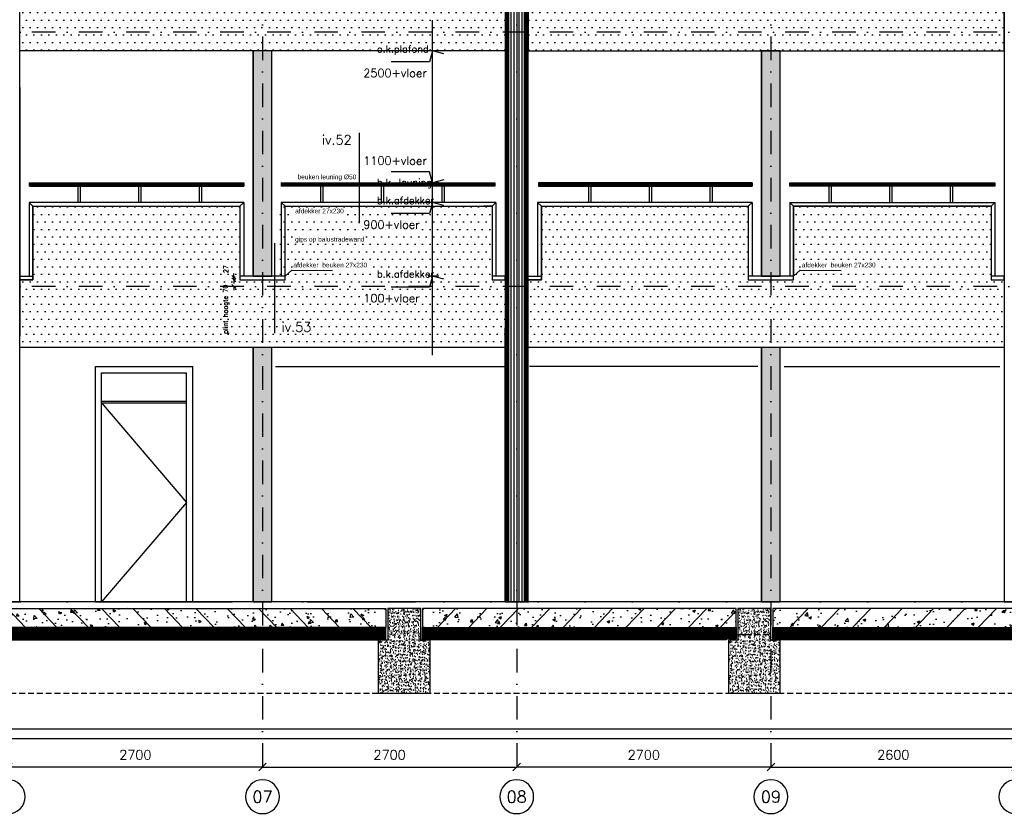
# Model space of a CAD drawing. Extents: x 0 to 317513, y 0 to 193913.
# Tile 28 of 69: x 199840 to 210298, y 90181 to 98627. Entities that reach past the tile are written whole.
import ezdxf
from ezdxf.enums import TextEntityAlignment as Align

# ---------------------------------------------------------------- set-up
doc = ezdxf.new("R2010")
doc.units = 0
doc.header["$LTSCALE"] = 20
doc.header["$MEASUREMENT"] = 0
doc.header["$PDSIZE"] = -1
for name, pattern in [('DASHDOT', [25, 12.5, -6.25, 0, -6.25]), ('DD1', [2.66667, 1.66667, -0.5, 0, -0.5]), ('HIDDEN2', [4.6875, 3.125, -1.5625])]:
    doc.linetypes.add(name, pattern=pattern)
doc.layers.get('0').update_dxf_attribs({"linetype": 'CONTINUOUS'})
doc.layers.get('DEFPOINTS').update_dxf_attribs({"linetype": 'CONTINUOUS'})
for name, color, linetype in [('_DETAILNUMMERS', 4, 'CONTINUOUS'), ('_DETAILNUMMERSTEKST', 4, 'CONTINUOUS'), ('_INTERIEUR', 1, 'CONTINUOUS'), ('A--01A1_ACEER', 1, 'CONTINUOUS'), ('A--A23--_F--3-', 9, 'CONTINUOUS'), ('A--L$7A3-_STRAMIEN', 3, 'CONTINUOUS'), ('A--L13D2_VLOEREN', 2, 'CONTINUOUS'), ('A--L21--_F-23-', 4, 'CONTINUOUS'), ('A--L22D1_BINNENWAND', 1, 'CONTINUOUS'), ('A--L23--', 7, 'CONTINUOUS'), ('A--L28_KONSTRUKTIES', 4, 'CONTINUOUS'), ('A--L28DC1_KONSTRUKTIES', 1, 'HIDDEN2'), ('A--L31--', 2, 'CONTINUOUS'), ('A--L31D1_BUITENKOZIJN', 1, 'CONTINUOUS'), ('A--M$1A-_F123-', 1, 'CONTINUOUS'), ('A--M01A1_MAATVOERING', 1, 'CONTINUOUS'), ('A--M01B1_HOOGTE_MAATV', 1, 'CONTINUOUS'), ('A--T$1A-_F123_20', 1, 'CONTINUOUS'), ('A--T$7A-_STRAMIEN', 2, 'CONTINUOUS'), ('A--T01B2_HOOGTE_MAATV', 2, 'CONTINUOUS'), ('A--T01B3_HOOGTE_MAATV', 3, 'CONTINUOUS'), ('HOUTENAFDEKKER', 2, 'CONTINUOUS'), ('KOLOMMEN', 3, 'CONTINUOUS'), ('LEUNING', 10, 'CONTINUOUS'), ('PUIACHTERGROND', 9, 'CONTINUOUS'), ('RASYTER4', 45, 'CONTINUOUS'), ('STRAMIEN', 8, 'DD1'), ('Z', 7, 'CONTINUOUS')]:
    doc.layers.add(name, color=color, linetype=linetype)
doc.styles.add('ALFA-0_25', font='ROMANS')
doc.styles.add('EB2', font='ARIAL.TTF')
doc.styles.add('HIEMSTRA', font='romans.shx')
doc.styles.add('HOOGTEXT', font='ROMANS.shx', dxfattribs={"height": 2.5})
doc.dimstyles.get("Standard").update_dxf_attribs({"dimscale": 40, "dimtxt": 2.5, "dimasz": 2, "dimexe": 0.3, "dimexo": 0.3, "dimgap": 2, "dimtad": 1, "dimdec": 0, "dimzin": 0, "dimdsep": 46, "dimtxsty": 'HIEMSTRA', "dimblk1": 'OBLIQUE', "dimblk2": 'OBLIQUE', "dimsah": 1, "dimcen": 0.09, "dimdle": 0.3, "dimclrd": 1, "dimclre": 1, "dimclrt": 3, "dimadec": 0, "dimazin": 0, "dimtfac": 1, "dimtdec": 4, "dimtix": 1, "dimtmove": 2, "dimatfit": 3, "dimldrblk": 'OBLIQUE', "dimfxl": 0, "dimtvp": 625, "dimtolj": 1, "dimtzin": 0, "dimarcsym": 0})
doc.dimstyles.new('STANDARD$0', dxfattribs={"dimscale": 50, "dimtxt": 2.5, "dimasz": 2, "dimexe": 2, "dimexo": 0, "dimgap": 2, "dimtad": 1, "dimdec": 0, "dimzin": 0, "dimdsep": 46, "dimtxsty": 'ALFA-0_25', "dimblk1": 'OBLIQUE', "dimblk2": 'OBLIQUE', "dimsah": 1, "dimcen": -3, "dimdle": 2, "dimclrd": 1, "dimclre": 1, "dimclrt": 2, "dimadec": 0, "dimazin": 0, "dimtfac": 0.666667, "dimtofl": 0, "dimtmove": 2, "dimatfit": 3, "dimldrblk": 'OBLIQUE', "dimfxl": 0, "dimtvp": 0.833333, "dimtolj": 1, "dimtzin": 0, "dimarcsym": 0})
pattern_1 = [(0, (285914.79, 75525.85), (39.6875, 79.375), [0, -79.375])]

# ---------------------------------------------------------------- blocks, each defined once
blk = doc.blocks.new('_OBLIQUE')
at = {"color": 0, "linetype": 'ByBlock'}
blk.add_line((-0.5, -0.5), (0.5, 0.5), dxfattribs=at)
blk = doc.blocks.new('*D340')
at = {"color": 1, "linetype": 'ByBlock'}
for p, q in [((199719, 90705), (199719, 90693)), ((202419, 90693), (199719, 90693)), ((202419, 90705), (202419, 90693))]:
    blk.add_line(p, q, dxfattribs=at)
at = {"layer": 'DEFPOINTS', "color": 0, "linetype": 'ByBlock'}
for p in [(199719, 90693), (199719, 90693), (202419, 90693)]:
    blk.add_point(p, dxfattribs=at)
at = {"color": 1, "linetype": 'ByBlock', "xscale": 80, "yscale": 80, "zscale": 80, "rotation": 180}
blk.add_blockref('_OBLIQUE', (199719, 90693), dxfattribs=at)
at = {"color": 1, "linetype": 'ByBlock', "xscale": 80, "yscale": 80, "zscale": 80}
blk.add_blockref('_OBLIQUE', (202419, 90693), dxfattribs=at)
at = {"color": 3, "linetype": 'ByBlock', "insert": (201069, 90823), "char_height": 100, "attachment_point": 5, "style": 'HIEMSTRA'}
blk.add_mtext('\\A1;2700', dxfattribs=at)
blk = doc.blocks.new('*D343')
at = {"color": 1, "linetype": 'ByBlock'}
for p, q in [((202419, 90705), (202419, 90693)), ((202419, 90693), (205119, 90693)), ((205119, 90705), (205119, 90693))]:
    blk.add_line(p, q, dxfattribs=at)
at = {"layer": 'DEFPOINTS', "color": 0, "linetype": 'ByBlock'}
for p in [(202419, 90693), (205119, 90693), (205119, 90693)]:
    blk.add_point(p, dxfattribs=at)
at = {"color": 1, "linetype": 'ByBlock', "xscale": 80, "yscale": 80, "zscale": 80, "rotation": 180}
blk.add_blockref('_OBLIQUE', (202419, 90693), dxfattribs=at)
at = {"color": 1, "linetype": 'ByBlock', "xscale": 80, "yscale": 80, "zscale": 80}
blk.add_blockref('_OBLIQUE', (205119, 90693), dxfattribs=at)
at = {"color": 3, "linetype": 'ByBlock', "insert": (203769, 90823), "char_height": 100, "attachment_point": 5, "style": 'HIEMSTRA'}
blk.add_mtext('\\A1;2700', dxfattribs=at)
blk = doc.blocks.new('*D345')
at = {"color": 1, "linetype": 'ByBlock'}
for p, q in [((207819, 90705), (207819, 90693)), ((207819, 90693), (210419, 90693)), ((210419, 90705), (210419, 90693))]:
    blk.add_line(p, q, dxfattribs=at)
at = {"layer": 'DEFPOINTS', "color": 0, "linetype": 'ByBlock'}
for p in [(207819, 90693), (210419, 90693), (210419, 90693)]:
    blk.add_point(p, dxfattribs=at)
at = {"color": 1, "linetype": 'ByBlock', "xscale": 80, "yscale": 80, "zscale": 80, "rotation": 180}
blk.add_blockref('_OBLIQUE', (207819, 90693), dxfattribs=at)
at = {"color": 1, "linetype": 'ByBlock', "xscale": 80, "yscale": 80, "zscale": 80}
blk.add_blockref('_OBLIQUE', (210419, 90693), dxfattribs=at)
at = {"color": 3, "linetype": 'ByBlock', "insert": (209119, 90823), "char_height": 100, "attachment_point": 5, "style": 'HIEMSTRA'}
blk.add_mtext('\\A1;2600', dxfattribs=at)
blk = doc.blocks.new('*D346')
at = {"color": 1, "linetype": 'ByBlock'}
for p, q in [((205119, 90705), (205119, 90693)), ((207819, 90693), (205119, 90693)), ((207819, 90705), (207819, 90693))]:
    blk.add_line(p, q, dxfattribs=at)
at = {"layer": 'DEFPOINTS', "color": 0, "linetype": 'ByBlock'}
for p in [(205119, 90693), (205119, 90693), (207819, 90693)]:
    blk.add_point(p, dxfattribs=at)
at = {"color": 1, "linetype": 'ByBlock', "xscale": 80, "yscale": 80, "zscale": 80, "rotation": 180}
blk.add_blockref('_OBLIQUE', (205119, 90693), dxfattribs=at)
at = {"color": 1, "linetype": 'ByBlock', "xscale": 80, "yscale": 80, "zscale": 80}
blk.add_blockref('_OBLIQUE', (207819, 90693), dxfattribs=at)
at = {"color": 3, "linetype": 'ByBlock', "insert": (206469, 90823), "char_height": 100, "attachment_point": 5, "style": 'HIEMSTRA'}
blk.add_mtext('\\A1;2700', dxfattribs=at)
blk = doc.blocks.new('HOOGTEP')
at = {"layer": 'A--M01A1_MAATVOERING'}
for p, q in [((0, 0), (0.62, 2.33)), ((0.62, 2.33), (8.79, 2.33)), ((-2.41, 0.65), (0, 0))]:
    blk.add_line(p, q, dxfattribs=at)
at = {"layer": 'A--M01B1_HOOGTE_MAATV'}
blk.add_line((-1.38, 0), (0.91, 0), dxfattribs=at)
at = {"layer": 'A--T01B2_HOOGTE_MAATV', "style": 'HOOGTEXT', "flags": 4}
blk.add_attdef('TEKST', (1.84, -0.67), '', height=1.5, dxfattribs=at)
at = {"layer": 'A--T01B3_HOOGTE_MAATV', "style": 'HOOGTEXT', "flags": 4}
blk.add_attdef('HOOGTE', (1.67, 3.82), '', height=1.75, dxfattribs=at)
blk = doc.blocks.new('*D440')
at = {"layer": 'A--M$1A-_F123-', "color": 1, "lineweight": -2}
for p, q in [((202115, 95866), (202115, 95906)), ((202130, 95866), (202115, 95866)), ((202130, 95796), (202115, 95796)), ((202115, 95796), (202115, 95756))]:
    blk.add_line(p, q, dxfattribs=at)
at = {"layer": 'DEFPOINTS', "color": 0}
for p in [(202115, 95796), (202130, 95866), (202130, 95796)]:
    blk.add_point(p, dxfattribs=at)
at = {"layer": 'A--M$1A-_F123-', "color": 1, "lineweight": -2, "xscale": 40, "yscale": 40, "zscale": 40}
for p, rotation in [((202115, 95866), 270), ((202115, 95796), 90)]:
    blk.add_blockref('_OBLIQUE', p, dxfattribs=dict(at, rotation=rotation))
at = {"layer": 'A--M$1A-_F123-', "color": 2, "insert": (202033, 95554), "char_height": 50, "attachment_point": 5, "rotation": 90, "style": 'ALFA-0_25'}
blk.add_mtext('\\A1;plint hoogte 70', dxfattribs=at)
blk = doc.blocks.new('*D441')
at = {"layer": 'A--M$1A-_F123-', "color": 1, "lineweight": -2}
for p, q in [((202115, 95893), (202115, 95933)), ((202130, 95893), (202115, 95893)), ((202130, 95866), (202115, 95866)), ((202115, 95866), (202115, 95826))]:
    blk.add_line(p, q, dxfattribs=at)
at = {"layer": 'DEFPOINTS', "color": 0}
for p in [(202115, 95866), (202130, 95893), (202130, 95866)]:
    blk.add_point(p, dxfattribs=at)
at = {"layer": 'A--M$1A-_F123-', "color": 1, "lineweight": -2, "xscale": 40, "yscale": 40, "zscale": 40}
for p, rotation in [((202115, 95893), 270), ((202115, 95866), 90)]:
    blk.add_blockref('_OBLIQUE', p, dxfattribs=dict(at, rotation=rotation))
at = {"layer": 'A--M$1A-_F123-', "color": 2, "insert": (202030, 95979), "char_height": 50, "attachment_point": 5, "rotation": 90, "style": 'ALFA-0_25'}
blk.add_mtext('\\A1;27', dxfattribs=at)

msp = doc.modelspace()

# ---------------------------------------------------------------- hatches: boundary and pattern name
at = {"layer": 'A--01A1_ACEER'}
h = msp.add_hatch(dxfattribs=at)
h.set_pattern_fill('DOTS', color=256, scale=50, style=0)
h.set_pattern_definition(pattern_1)
h.paths.add_polyline_path([(204996.85, 99295.9), (204524.1, 99295.9), (204524.1, 98889.27), (204424.1, 98889.27), (204424.1, 99295.9), (203824.1, 99295.9), (203824.1, 98889.27), (203724.1, 98889.27), (203724.1, 99295.9), (203124.1, 99295.9), (203124.1, 98889.27), (203024.1, 98889.27), (203024.1, 99295.9), (202469.1, 99295.9), (202469.1, 98889.27), (202369.1, 98889.27), (202369.1, 99295.9), (201814.1, 99295.9), (201814.1, 98889.27), (201714.1, 98889.27), (201714.1, 99295.9), (201114.1, 99295.9), (201114.1, 98889.27), (201014.1, 98889.27), (201014.1, 99295.9), (200376.6, 99295.9), (200376.6, 98889.27), (200351.6, 98889.27), (200351.6, 99295.9), (199841.35, 99295.9), (199841.35, 98249.64), (204996.85, 98249.64)])
h.paths.add_polyline_path([(204996.85, 99736.1), (204524.1, 99736.1), (204524.1, 99295.9), (204996.85, 99295.9)])
h.paths.add_polyline_path([(204424.1, 99736.1), (203824.1, 99736.1), (203824.1, 99295.9), (204424.1, 99295.9)])
h.paths.add_polyline_path([(203724.1, 99736.1), (203124.1, 99736.1), (203124.1, 99295.9), (203724.1, 99295.9)])
h.paths.add_polyline_path([(203024.1, 99736.1), (202423.78, 99736.1), (202469.1, 99295.9), (203024.1, 99295.9)])
h.paths.add_polyline_path([(202417.36, 99736.1), (201814.1, 99736.1), (201814.1, 99295.9), (202369.1, 99295.9)])
h.paths.add_polyline_path([(201714.1, 99736.1), (201114.1, 99736.1), (201114.1, 99295.9), (201714.1, 99295.9)])
h.paths.add_polyline_path([(201014.1, 99736.1), (200414.43, 99736.1), (200376.6, 99295.9), (201014.1, 99295.9)])
h.paths.add_polyline_path([(200343.75, 99736.1), (199841.35, 99736.1), (199841.35, 99295.9), (200351.6, 99295.9)])
h = msp.add_hatch(dxfattribs=at)
h.set_pattern_fill('DOTS', color=256, scale=50, style=0)
h.set_pattern_definition([(180, (124323.4, 75525.85), (-39.6875, 79.375), [0, -79.375])])
h.paths.add_polyline_path([(205241.35, 99295.9), (205714.1, 99295.9), (205714.1, 98889.27), (205814.1, 98889.27), (205814.1, 99295.9), (206414.1, 99295.9), (206414.1, 98889.27), (206514.1, 98889.27), (206514.1, 99295.9), (207114.1, 99295.9), (207114.1, 98889.27), (207214.1, 98889.27), (207214.1, 99295.9), (207769.1, 99295.9), (207769.1, 98889.27), (207869.1, 98889.27), (207869.1, 99295.9), (208424.1, 99295.9), (208424.1, 98889.27), (208524.1, 98889.27), (208524.1, 99295.9), (209124.1, 99295.9), (209124.1, 98889.27), (209224.1, 98889.27), (209224.1, 99295.9), (209861.6, 99295.9), (209861.6, 98889.27), (209886.6, 98889.27), (209886.6, 99295.9), (210296.85, 99295.9), (210296.85, 98249.64), (205241.35, 98249.64)])
h.paths.add_polyline_path([(205241.35, 99736.1), (205714.1, 99736.1), (205714.1, 99295.9), (205241.35, 99295.9)])
h.paths.add_polyline_path([(205814.1, 99736.1), (206414.1, 99736.1), (206414.1, 99295.9), (205814.1, 99295.9)])
h.paths.add_polyline_path([(206514.1, 99736.1), (207114.1, 99736.1), (207114.1, 99295.9), (206514.1, 99295.9)])
h.paths.add_polyline_path([(207214.1, 99736.1), (207814.41, 99736.1), (207769.1, 99295.9), (207214.1, 99295.9)])
h.paths.add_polyline_path([(207820.83, 99736.1), (208424.1, 99736.1), (208424.1, 99295.9), (207869.1, 99295.9)])
h.paths.add_polyline_path([(208524.1, 99736.1), (209124.1, 99736.1), (209124.1, 99295.9), (208524.1, 99295.9)])
h.paths.add_polyline_path([(209224.1, 99736.1), (209823.76, 99736.1), (209861.6, 99295.9), (209224.1, 99295.9)])
h.paths.add_polyline_path([(209894.45, 99736.1), (210296.85, 99736.1), (210296.85, 99295.9), (209886.6, 99295.9)])
h = msp.add_hatch(dxfattribs=at)
h.set_pattern_fill('DOTS', color=256, scale=50, style=0)
h.set_pattern_definition(pattern_1)
h.paths.add_polyline_path([(204996.85, 95145.9), (199841.35, 95145.9), (199841.35, 95671.59), (199841.35, 95865.9), (199981.35, 95865.9), (199981.35, 95905.9), (199981.35, 96646.9), (202179.1, 96646.9), (202179.1, 95865.9), (202599.1, 95865.9), (202599.1, 96646.9), (204856.85, 96646.9), (204856.85, 95905.9), (204856.85, 95865.9), (204996.85, 95865.9)])
h = msp.add_hatch(dxfattribs=at)
h.set_pattern_fill('DOTS', color=256, scale=50, style=0)
h.set_pattern_definition(pattern_1)
h.paths.add_polyline_path([(210296.85, 95145.9), (205241.35, 95145.9), (205241.35, 95741.59), (205241.35, 95865.9), (205381.35, 95865.9), (205381.35, 95905.9), (205381.35, 96646.9), (207579.1, 96646.9), (207579.1, 95865.9), (208059.1, 95865.9), (208059.1, 96646.9), (210156.85, 96646.9), (210156.85, 95915.85), (210156.85, 95865.9), (210296.85, 95865.9)])
at = {"layer": 'A--A23--_F--3-'}
h = msp.add_hatch(dxfattribs=at)
h.set_pattern_fill('ALFABET', color=256, scale=40, angle=1, style=0, pattern_type=2)
h.set_pattern_definition([(134, (221667.43, 93821.48), (172.6416, 166.718), []), (129, (221667.43, 93821.48), (-287.2984, -20.0899), [30, -330]), (184, (221667.43, 93821.48), (60.743, 299.8624), [24, -264]), (78.5486, (221643.5, 93819.8), (-226.5556, 279.7724), [25.496, -280.457]), (132.8158, (221668.83, 93901.46), (-427.987, -58.747), [45, -495]), (82.3644, (221633.16, 93896.57), (-367.008, 396.113), [38.244, -420.685]), (187.8158, (221668.83, 93901.46), (-367.0076, 396.113), [36, -396]), (158, (221628.49, 93882.17), (-241.5371, -156.856), [30, -330]), (213, (221628.5, 93882.17), (-92.249, 291.7144), [24, -264]), (107.5486, (221608.36, 93869.1), (-333.7863, 134.858), [25.496, -280.457]), (141.5, (221667.43, 93821.48), (-2.5393, 133.22215), [0, -260.8, 0, -268, 0, -265]), (171.5, (221667.43, 93821.48), (-102.4584, 159.5771), [0, -152.8, 0, -254.8, 0, -101]), (211.5, (221756.62, 93819.92), (-213.6539, -5.294), [0, -100, 0, -312, 0, -414]), (221.5, (221796.61, 93819.22), (-232.5401, 44.1071), [0, -130, 0, -207.2, 0, -294]), (221.5, (221796.61, 93819.22), (-232.5401, 44.1071), [0, -130, 0, -207.2, 0, -294])])
h.paths.add_polyline_path([(203729.1, 92175.9), (198719.1, 92175.9), (198719.1, 92375.9), (203729.1, 92375.9)])
h = msp.add_hatch(dxfattribs=at)
h.set_pattern_fill('AR-CONC', color=256, scale=10, style=0, pattern_type=2)
h.set_pattern_definition([(130, (379343.19, 0), (-71.726018, -6.275213), [7.5, -82.5]), (185, (379343.19, 0), (13.875133, 75.219213), [6, -66]), (79.5486, (379337.215, -0.52), (-57.850938, 68.943954), [6.37402, -70.11421]), (133.8158, (379343.19, 20), (-106.724105, -16.5519), [11.25, -123.75]), (83.3644, (379334.3, 18.62), (-93.46627, 97.411787), [9.56103, -105.1713]), (188.8158, (379343.19, 20), (-93.466195, 97.41186), [9, -99]), (159, (379333.19, 15), (-59.690705, -40.261889), [7.5, -82.5]), (214, (379333.19, 15), (-24.331533, 72.515005), [6, -66]), (108.5486, (379328.22, 11.645), (-84.022263, 32.25305), [6.37402, -70.11421]), (142.5, (379343.192, 0), (-1.2159855, 33.2893854), [0, -65.2, 0, -67, 0, -66.25]), (172.5, (379343.192, 0), (-26.306954, 39.441171), [0, -38.2, 0, -63.7, 0, -25.25]), (212.5, (379365.492, 0), (-53.3822436, -2.255487), [0, -25, 0, -78, 0, -103.5]), (222.5, (379375.49, 0), (-58.318617, 10.010498), [0, -32.5, 0, -51.8, 0, -73.5])])
h.paths.add_polyline_path([(204099.1, 92375.9), (203749.1, 92375.9), (203749.1, 92040.9), (203649.1, 92040.9), (203649.1, 91475.9), (204199.1, 91475.9), (204199.1, 92040.9), (204099.1, 92040.9)])
h = msp.add_hatch(dxfattribs=at)
h.set_pattern_fill('ALFABET', color=256, scale=40, angle=1, style=0, pattern_type=2)
h.set_pattern_definition([(46, (186180.76, 93821.48), (-172.6416, 166.718), []), (51, (186180.76, 93821.48), (287.2984, -20.0899), [30, -330]), (356, (186180.76, 93821.48), (-60.743, 299.8624), [24, -264]), (101.4514, (186204.7, 93819.8), (226.5556, 279.7724), [25.496, -280.457]), (47.1842, (186179.36, 93901.46), (427.987, -58.747), [45, -495]), (97.6356, (186215.03, 93896.57), (367.008, 396.113), [38.244, -420.685]), (352.1842, (186179.36, 93901.46), (367.008, 396.113), [36, -396]), (22, (186219.7, 93882.17), (241.537, -156.856), [30, -330]), (327, (186219.7, 93882.17), (92.249, 291.7144), [24, -264]), (72.4514, (186239.83, 93869.1), (333.7863, 134.858), [25.496, -280.457]), (38.5, (186180.76, 93821.48), (2.5393, 133.22215), [0, -260.8, 0, -268, 0, -265]), (8.5, (186180.76, 93821.48), (102.4584, 159.5771), [0, -152.8, 0, -254.8, 0, -101]), (328.5, (186091.57, 93819.92), (213.6539, -5.294), [0, -100, 0, -312, 0, -414]), (318.5, (186051.58, 93819.22), (232.5401, 44.1071), [0, -130, 0, -207.2, 0, -294]), (318.5, (186051.58, 93819.22), (232.5401, 44.1071), [0, -130, 0, -207.2, 0, -294])])
h.paths.add_polyline_path([(204119.1, 92175.9), (207449.1, 92175.9), (207449.1, 92375.9), (204119.1, 92375.9)])
h = msp.add_hatch(dxfattribs=at)
h.set_pattern_fill('AR-CONC', color=256, scale=10, style=0, pattern_type=2)
h.set_pattern_definition([(130, (383063.19, 0), (-71.726018, -6.275213), [7.5, -82.5]), (185, (383063.19, 0), (13.875133, 75.219213), [6, -66]), (79.5486, (383057.215, -0.52), (-57.850938, 68.943954), [6.37402, -70.11421]), (133.8158, (383063.19, 20), (-106.724105, -16.5519), [11.25, -123.75]), (83.3644, (383054.3, 18.62), (-93.46627, 97.411787), [9.56103, -105.1713]), (188.8158, (383063.19, 20), (-93.466195, 97.41186), [9, -99]), (159, (383053.19, 15), (-59.690705, -40.261889), [7.5, -82.5]), (214, (383053.19, 15), (-24.331533, 72.515005), [6, -66]), (108.5486, (383048.22, 11.645), (-84.022263, 32.25305), [6.37402, -70.11421]), (142.5, (383063.192, 0), (-1.2159855, 33.2893854), [0, -65.2, 0, -67, 0, -66.25]), (172.5, (383063.192, 0), (-26.306954, 39.441171), [0, -38.2, 0, -63.7, 0, -25.25]), (212.5, (383085.492, 0), (-53.3822436, -2.255487), [0, -25, 0, -78, 0, -103.5]), (222.5, (383095.49, 0), (-58.318617, 10.010498), [0, -32.5, 0, -51.8, 0, -73.5])])
h.paths.add_polyline_path([(207819.1, 92375.9), (207469.1, 92375.9), (207469.1, 92040.9), (207369.1, 92040.9), (207369.1, 91475.9), (207919.1, 91475.9), (207919.1, 92040.9), (207819.1, 92040.9)])
h = msp.add_hatch(dxfattribs=at)
h.set_pattern_fill('ALFABET', color=256, scale=40, angle=1, style=0, pattern_type=2)
h.set_pattern_definition([(46, (193260.76, 93821.48), (-172.6416, 166.718), []), (51, (193260.76, 93821.48), (287.2984, -20.09), [30, -330]), (356, (193260.76, 93821.48), (-60.743, 299.8624), [24, -264]), (101.4514, (193284.7, 93819.8), (226.5556, 279.7724), [25.496, -280.457]), (47.1842, (193259.36, 93901.46), (427.987, -58.747), [45, -495]), (97.6356, (193295.03, 93896.57), (367.008, 396.113), [38.244, -420.685]), (352.1842, (193259.36, 93901.46), (367.008, 396.113), [36, -396]), (22, (193299.7, 93882.17), (241.537, -156.856), [30, -330]), (327, (193299.7, 93882.17), (92.249, 291.7144), [24, -264]), (72.4514, (193319.83, 93869.1), (333.7863, 134.858), [25.496, -280.457]), (38.5, (193260.76, 93821.48), (2.5393, 133.22215), [0, -260.8, 0, -268, 0, -265]), (8.5, (193260.76, 93821.48), (102.4584, 159.5771), [0, -152.8, 0, -254.8, 0, -101]), (328.5, (193171.57, 93819.92), (213.6539, -5.294), [0, -100, 0, -312, 0, -414]), (318.5, (193131.58, 93819.22), (232.5401, 44.1071), [0, -130, 0, -207.2, 0, -294]), (318.5, (193131.58, 93819.22), (232.5401, 44.1071), [0, -130, 0, -207.2, 0, -294])])
h.paths.add_polyline_path([(207839.1, 92175.9), (213569.1, 92175.9), (213569.1, 92375.9), (207839.1, 92375.9)])
h = msp.add_hatch(dxfattribs=at)
h.set_pattern_fill('ALFAKRS', color=256, scale=10, style=0, pattern_type=2)
h.set_pattern_definition([(135, (268139.675, 10), (7.0710678, 7.0710678), []), (45, (268139.675, 10), (7.0710678, -7.0710678), [])])
h.paths.add_polyline_path([(198819.1, 92043.9), (203729.1, 92043.9), (203729.1, 92175.9), (198719.1, 92175.9), (198719.1, 92055.9), (198819.1, 92055.9)])
h = msp.add_hatch(dxfattribs=at)
h.set_pattern_fill('ALFAKRS', color=256, scale=10, style=0, pattern_type=2)
h.set_pattern_definition([(45, (139708.517, 10), (-7.0710678, 7.0710678), []), (135, (139708.517, 10), (-7.0710678, -7.0710678), [])])
h.paths.add_polyline_path([(207349.1, 92043.9), (204119.1, 92043.9), (204119.1, 92175.9), (207449.1, 92175.9), (207449.1, 92055.9), (207349.1, 92055.9)])
h = msp.add_hatch(dxfattribs=at)
h.set_pattern_fill('ALFAKRS', color=256, scale=10, style=0, pattern_type=2)
h.set_pattern_definition([(45, (146788.517, 10), (-7.0710678, 7.0710678), []), (135, (146788.517, 10), (-7.0710678, -7.0710678), [])])
h.paths.add_polyline_path([(214429.1, 92043.9), (207839.1, 92043.9), (207839.1, 92175.9), (213569.1, 92175.9), (213569.1, 92055.9), (213569.1, 92043.9)])
at = {"layer": 'RASYTER4'}
for points in [[(202319.1, 95905.9), (202519.1, 95905.9), (202519.1, 98295.9), (202319.1, 98295.9)], [(207919.1, 98295.9), (207719.1, 98295.9), (207719.1, 95905.9), (207919.1, 95905.9)], [(202319.1, 92445.9), (202519.1, 92445.9), (202519.1, 95145.9), (202319.1, 95145.9)], [(207719.1, 92445.9), (207919.1, 92445.9), (207919.1, 95145.9), (207719.1, 95145.9)]]:
    msp.add_hatch(color=256, dxfattribs=at).paths.add_polyline_path(points)

# ---------------------------------------------------------------- linework, layer by layer
for p, q in [((199841.35, 97906.03), (199841.35, 95266.01)), ((199951.35, 96860.9), (202219.1, 96860.9)), ((209082.97, 96686.9), (209082.97, 96860.9)), ((209107.97, 96686.9), (209107.97, 96860.9)), ((209727.41, 96686.9), (209727.41, 96860.9)), ((209752.41, 96686.9), (209752.41, 96860.9)), ((200948.29, 92445.9), (202101.3, 92445.9)), ((202893.81, 92445.9), (204044.9, 92445.9))]:
    msp.add_line(p, q)
msp.add_point((205241.35, 92445.9))
at = {"layer": '_DETAILNUMMERS'}
for p, q in [((203448.73, 96468.59), (203448.73, 97427.14)), ((202551.09, 95297.71), (202551.09, 96256.25))]:
    msp.add_line(p, q, dxfattribs=at)
at = {"layer": '_INTERIEUR'}
for points in [[(204524.1, 99736.1), (204996.85, 99736.1), (204996.85, 98295.9), (199841.35, 98295.9), (199841.35, 99736.1), (200305.91, 99736.1)], [(205714.1, 99736.1), (205241.35, 99736.1), (205241.35, 98295.9), (210296.85, 98295.9), (210296.85, 99736.1), (209932.28, 99736.1)]]:
    msp.add_lwpolyline(points, dxfattribs=at)
at = {"layer": 'A--01A1_ACEER'}
for p, q in [((204223.61, 95064.56), (204223.61, 98621.51)), ((200394.75, 92445.9), (200066.34, 92445.9))]:
    msp.add_line(p, q, dxfattribs=at)
for points in [[(202519.1, 98295.9), (202319.1, 98295.9), (202319.1, 95905.9), (202519.1, 95905.9)], [(207919.1, 98295.9), (207719.1, 98295.9), (207719.1, 95905.9), (207919.1, 95905.9)], [(199841.35, 95865.9), (199841.35, 95905.9), (199981.35, 95905.9), (199981.35, 95865.9)], [(202659.1, 95865.9), (202659.1, 95905.9), (202179.1, 95905.9), (202179.1, 95865.9)], [(204996.85, 95865.9), (204996.85, 95905.9), (204856.85, 95905.9), (204856.85, 95865.9)], [(205241.35, 95865.9), (205241.35, 95905.9), (205381.35, 95905.9), (205381.35, 95865.9)], [(208059.1, 95865.9), (208059.1, 95905.9), (207579.1, 95905.9), (207579.1, 95865.9)], [(210296.85, 95865.9), (210296.85, 95905.9), (210156.85, 95905.9), (210156.85, 95865.9)], [(202519.1, 95145.9), (202319.1, 95145.9), (202319.1, 92445.9), (202519.1, 92445.9)], [(207919.1, 95145.9), (207719.1, 95145.9), (207719.1, 92445.9), (207919.1, 92445.9)]]:
    msp.add_lwpolyline(points, close=True, dxfattribs=at)
for points in [[(202659.1, 95905.9), (202731.42, 95966.81), (203164.1, 95965.75)], [(208059.1, 95905.9), (208131.42, 95966.81), (208564.1, 95965.75)]]:
    msp.add_lwpolyline(points, dxfattribs=at)
at = {"layer": 'A--L$7A3-_STRAMIEN', "linetype": 'Continuous', "extrusion": (0, 0, -1)}
for centre in [(199719.1, 90378.29), (202419.1, 90378.29), (205119.1, 90378.29), (207819.1, 90378.29), (210419.1, 90378.29)]:
    msp.add_ellipse(centre, major_axis=(-127.28, 127.28), ratio=1, dxfattribs=at)
at = {"layer": 'A--L13D2_VLOEREN'}
msp.add_line((220880.98, 92445.9), (180579.34, 92445.9), dxfattribs=at)
at = {"layer": 'A--L21--_F-23-', "linetype": 'Continuous'}
for points in [[(203729.1, 92175.9), (198719.1, 92175.9), (198719.1, 92375.9), (203729.1, 92375.9)], [(204099.1, 92375.9), (203749.1, 92375.9), (203749.1, 92040.9), (203649.1, 92040.9), (203649.1, 91475.9), (204199.1, 91475.9), (204199.1, 92040.9), (204099.1, 92040.9), (204099.1, 92375.9)], [(204119.1, 92175.9), (207449.1, 92175.9), (207449.1, 92375.9), (204119.1, 92375.9)], [(207819.1, 92375.9), (207469.1, 92375.9), (207469.1, 92040.9), (207369.1, 92040.9), (207369.1, 91475.9), (207919.1, 91475.9), (207919.1, 92040.9), (207819.1, 92040.9), (207819.1, 92375.9)], [(207839.1, 92175.9), (213569.1, 92175.9), (213569.1, 92375.9), (207839.1, 92375.9)]]:
    msp.add_lwpolyline(points, close=True, dxfattribs=at)
at = {"layer": 'A--L22D1_BINNENWAND'}
for p, q in [((202558.06, 94945.9), (204984.51, 94945.9)), ((207680.14, 94945.9), (205253.68, 94945.9)), ((207958.06, 94945.9), (210251.03, 94945.9))]:
    msp.add_line(p, q, dxfattribs=at)
at = {"layer": 'A--L23--'}
for points in [[(198819.1, 92043.9), (203729.1, 92043.9), (203729.1, 92175.9), (198719.1, 92175.9), (198719.1, 92055.9), (198819.1, 92055.9), (198819.1, 92043.9)], [(207349.1, 92043.9), (204119.1, 92043.9), (204119.1, 92175.9), (207449.1, 92175.9), (207449.1, 92055.9), (207349.1, 92055.9), (207349.1, 92043.9)], [(214429.1, 92043.9), (207839.1, 92043.9), (207839.1, 92175.9), (213569.1, 92175.9), (213569.1, 92055.9), (213569.1, 92055.9), (213569.1, 92043.9)]]:
    msp.add_lwpolyline(points, close=True, dxfattribs=at)
at = {"layer": 'A--L28_KONSTRUKTIES'}
for p, q in [((199842.1, 92445.9), (199842.1, 95355.9)), ((204996.1, 92445.9), (204996.1, 95355.9)), ((205242.1, 92445.9), (205242.1, 95355.9))]:
    msp.add_line(p, q, dxfattribs=at)
at = {"layer": 'A--L28DC1_KONSTRUKTIES'}
for p, q in [((198169.34, 92095.9), (203459.33, 92095.9)), ((209678.85, 92095.9), (204388.86, 92095.9)), ((159429.26, 91475.9), (220470.17, 91475.9))]:
    msp.add_line(p, q, dxfattribs=at)
at = {"layer": 'A--L31--'}
msp.add_lwpolyline([(170944.26, 90995.9), (220669.1, 90995.9), (220669.1, 91095.9), (170944.26, 91095.9)], dxfattribs=at)
at = {"layer": 'A--L31D1_BUITENKOZIJN'}
for p, q in [((200643.69, 92445.9), (200643.69, 94945.9)), ((200643.69, 94945.9), (201677.69, 94945.9)), ((200710.69, 92445.9), (200710.69, 94878.9)), ((200710.69, 94878.9), (201610.69, 94878.9)), ((201610.69, 92445.9), (201610.69, 94878.9)), ((201677.69, 92445.9), (201677.69, 94945.9)), ((200710.69, 94577.9), (201610.69, 94577.9)), ((200710.69, 94560.9), (201610.69, 94560.9))]:
    msp.add_line(p, q, dxfattribs=at)
msp.add_lwpolyline([(200710.69, 94560.9), (201610.69, 93503.4), (200710.69, 92445.9)], dxfattribs=at)
at = {"layer": 'HOUTENAFDEKKER'}
for p, q in [((202219.1, 96686.9), (199941.35, 96686.9)), ((199941.35, 96686.9), (199941.35, 95905.9)), ((199941.35, 96686.9), (199981.35, 96646.9)), ((199981.35, 96646.9), (199981.35, 95905.9)), ((199981.35, 96646.9), (202179.1, 96646.9)), ((202179.1, 96646.9), (202219.1, 96686.9)), ((202219.1, 96686.9), (202219.1, 95905.9)), ((204896.85, 96686.9), (202619.1, 96686.9)), ((202619.1, 96686.9), (202619.1, 95905.9)), ((202659.1, 96646.9), (202619.1, 96686.9)), ((204856.85, 96646.9), (204770.78, 96646.9)), ((204896.85, 96686.9), (204856.85, 96646.9)), ((204856.85, 96646.9), (204856.85, 95905.9)), ((204896.85, 96686.9), (204896.85, 95905.9)), ((207619.1, 96686.9), (205341.35, 96686.9)), ((205341.35, 96686.9), (205341.35, 95905.9)), ((205381.35, 96646.9), (205341.35, 96686.9)), ((205381.35, 96646.9), (207579.1, 96646.9)), ((205381.35, 96646.9), (205381.35, 95905.9)), ((207579.1, 96646.9), (207619.1, 96686.9)), ((207579.1, 96646.9), (207579.1, 95905.9)), ((207619.1, 96686.9), (207619.1, 95905.9)), ((208019.1, 96686.9), (208019.1, 95905.9)), ((208059.1, 96646.9), (208019.1, 96686.9)), ((208019.1, 96686.9), (210196.85, 96686.9)), ((210156.85, 96646.9), (208059.1, 96646.9)), ((208059.1, 96646.9), (208059.1, 95905.9)), ((210196.85, 96686.9), (210156.85, 96646.9)), ((210156.85, 96646.9), (210156.85, 95905.9)), ((210196.85, 96686.9), (210196.85, 95905.9))]:
    msp.add_line(p, q, dxfattribs=at)
for points in [[(204996.85, 95145.9), (204996.85, 95145.9), (199841.35, 95145.9), (199841.35, 95671.59), (199841.35, 95865.9), (199981.35, 95865.9), (199981.35, 95905.9), (199981.35, 96646.9), (202179.1, 96646.9), (202179.1, 95865.9), (202659.1, 95865.9), (202659.1, 96646.9), (204856.85, 96646.9), (204856.85, 95905.9), (204856.85, 95865.9), (204996.85, 95865.9), (204996.85, 95145.9)], [(210296.85, 95145.9), (210296.85, 95145.9), (205241.35, 95145.9), (205241.35, 95741.59), (205241.35, 95865.9), (205381.35, 95865.9), (205381.35, 95905.9), (205381.35, 96646.9), (207579.1, 96646.9), (207579.1, 95865.9), (208059.1, 95865.9), (208059.1, 96646.9), (210156.85, 96646.9), (210156.85, 95915.85), (210156.85, 95865.9), (210296.85, 95865.9), (210296.85, 95145.9)]]:
    msp.add_lwpolyline(points, close=True, dxfattribs=at)
at = {"layer": 'KOLOMMEN'}
for p, q in [((202319.1, 95905.9, 0.37), (202319.1, 98295.9)), ((202519.1, 95905.9, 0.37), (202519.1, 98295.9)), ((207719.1, 95905.9, 0.37), (207719.1, 98295.9)), ((207919.1, 95905.9, 0.37), (207919.1, 98295.9)), ((202319.1, 92445.9), (202319.1, 95145.9)), ((202319.1, 92445.9, 0.89), (202319.1, 95145.9, 0.5)), ((202519.1, 92445.9), (202519.1, 95145.9)), ((202519.1, 92445.9, 0.89), (202519.1, 95145.9, 0.5)), ((207719.1, 92445.9), (207719.1, 95145.9)), ((207719.1, 92445.9, 0.89), (207719.1, 95145.9, 0.5)), ((207919.1, 92445.9), (207919.1, 95145.9)), ((207919.1, 92445.9, 0.89), (207919.1, 95145.9, 0.5))]:
    msp.add_line(p, q, dxfattribs=at)
for points in [[(199596.85, 92445.9), (199841.35, 92445.9), (199841.35, 102363.84), (199596.85, 102363.84)], [(204996.85, 92445.9), (205241.35, 92445.9), (205241.35, 102363.84), (204996.85, 102363.84)], [(210296.85, 92445.9), (210541.35, 92445.9), (210541.35, 102363.84), (210296.85, 102363.84)]]:
    msp.add_lwpolyline(points, close=True, dxfattribs=at)
at = {"layer": 'LEUNING'}
for p, q in [((199941.35, 96895.9), (202219.1, 96895.9)), ((199941.35, 96895.9), (199941.35, 96860.9)), ((202219.1, 96860.9), (199941.35, 96860.9)), ((200460.78, 96686.9), (200460.78, 96860.9)), ((200485.78, 96686.9), (200485.78, 96860.9)), ((201105.22, 96686.9), (201105.22, 96860.9)), ((201130.22, 96686.9), (201130.22, 96860.9)), ((201749.66, 96686.9), (201749.66, 96860.9)), ((201774.66, 96686.9), (201774.66, 96860.9)), ((202219.1, 96895.9), (202219.1, 96860.9)), ((202619.1, 96895.9), (204886.85, 96895.9)), ((202619.1, 96895.9), (202619.1, 96860.9)), ((204886.85, 96860.9), (202619.1, 96860.9)), ((203038.53, 96686.9), (203038.53, 96860.9)), ((203063.53, 96686.9), (203063.53, 96860.9)), ((203682.97, 96686.9), (203682.97, 96860.9)), ((203707.97, 96686.9), (203707.97, 96860.9)), ((204327.41, 96686.9), (204327.41, 96860.9)), ((204352.41, 96686.9), (204352.41, 96860.9)), ((204886.85, 96895.9), (204886.85, 96860.9)), ((205351.35, 96895.9), (205351.35, 96860.9)), ((207619.1, 96895.9), (205351.35, 96895.9)), ((205351.35, 96860.9), (207619.1, 96860.9)), ((205885.78, 96686.9), (205885.78, 96860.9)), ((205910.78, 96686.9), (205910.78, 96860.9)), ((206530.22, 96686.9), (206530.22, 96860.9)), ((206555.22, 96686.9), (206555.22, 96860.9)), ((207174.66, 96686.9), (207174.66, 96860.9)), ((207199.66, 96686.9), (207199.66, 96860.9)), ((207619.1, 96895.9), (207619.1, 96860.9)), ((208019.1, 96895.9), (210196.85, 96895.9)), ((208019.1, 96860.9), (208019.1, 96895.9)), ((210196.85, 96860.9), (208019.1, 96860.9)), ((208438.53, 96686.9), (208438.53, 96860.9)), ((208463.53, 96686.9), (208463.53, 96860.9)), ((210196.85, 96895.9), (210196.85, 96860.9))]:
    msp.add_line(p, q, dxfattribs=at)
at = {"layer": 'PUIACHTERGROND'}
for p, q in [((205001.85, 92445.9), (205001.85, 102363.84)), ((205006.85, 92445.9), (205006.85, 102363.84)), ((205021.85, 92445.9), (205021.85, 102363.84)), ((205036.85, 92445.9), (205036.85, 102363.84)), ((205061.85, 92445.9), (205061.85, 102363.84)), ((205091.85, 92445.9), (205091.85, 102363.84)), ((205119.1, 102363.84), (205119.1, 92445.9)), ((205119.1, 102363.84), (205119.1, 92445.9)), ((205146.35, 92445.9), (205146.35, 102363.84)), ((205176.35, 92445.9), (205176.35, 102363.84)), ((205201.35, 92445.9), (205201.35, 102363.84)), ((205216.35, 92445.9), (205216.35, 102363.84)), ((205231.35, 92445.9), (205231.35, 102363.84)), ((205236.35, 92445.9), (205236.35, 102363.84)), ((199941.35, 96893.9), (202219.1, 96893.9)), ((199941.35, 96891.9), (202219.1, 96891.9)), ((199941.35, 96887.9), (202219.1, 96887.9)), ((199941.35, 96883.9), (202219.1, 96883.9)), ((199941.35, 96875.9), (202219.1, 96875.9)), ((199941.35, 96867.9), (202219.1, 96867.9)), ((202619.1, 96893.9), (204886.85, 96893.9)), ((202619.1, 96891.9), (204886.85, 96891.9)), ((202619.1, 96887.9), (204886.85, 96887.9)), ((202619.1, 96883.9), (204886.85, 96883.9)), ((202619.1, 96875.9), (204886.85, 96875.9)), ((202619.1, 96867.9), (204886.85, 96867.9)), ((207619.1, 96893.9), (205351.35, 96893.9)), ((207619.1, 96891.9), (205351.35, 96891.9)), ((207619.1, 96887.9), (205351.35, 96887.9)), ((207619.1, 96883.9), (205351.35, 96883.9)), ((207619.1, 96878.4), (205351.35, 96878.4)), ((207619.1, 96872.9), (205351.35, 96872.9)), ((207619.1, 96868.9), (205351.35, 96868.9)), ((207619.1, 96864.9), (205351.35, 96864.9)), ((207619.1, 96862.9), (205351.35, 96862.9)), ((208019.1, 96893.9), (210196.85, 96893.9)), ((208019.1, 96891.9), (210196.85, 96891.9)), ((208019.1, 96887.9), (210196.85, 96887.9)), ((208019.1, 96883.9), (210196.85, 96883.9)), ((208019.1, 96875.9), (210196.85, 96875.9)), ((208019.1, 96867.9), (210196.85, 96867.9)), ((199596.85, 92445.9), (199841.35, 92445.9)), ((204996.85, 92445.9), (205241.35, 92445.9))]:
    msp.add_line(p, q, dxfattribs=at)
at = {"layer": 'STRAMIEN', "linetype": 'DASHDOT'}
for p, q in [((202419.1, 109950.72), (202419.1, 90560.27)), ((205119.1, 109950.72), (205119.1, 90560.27)), ((207819.1, 109950.72), (207819.1, 90560.27)), ((232225.64, 98495.9), (154278.59, 98495.9)), ((232225.64, 95795.9), (154278.59, 95795.9)), ((232225.64, 92445.9), (154613.05, 92445.9))]:
    msp.add_line(p, q, dxfattribs=at)
at = {"layer": 'Z'}
msp.add_line((200643.69, 92445.9), (201677.69, 92445.9), dxfattribs=at)
msp.add_line((200643.69, 92445.9), (201677.69, 92445.9), dxfattribs=at)
msp.add_line((200643.69, 92445.9), (201677.69, 92445.9), dxfattribs=at)

# ---------------------------------------------------------------- block references
ref = msp.add_blockref('HOOGTEP', (204223.61, 98295.9), dxfattribs=dict(xscale=50, yscale=50, zscale=50, rotation=180))
ref.add_attrib('TEKST', 'o.k.plafond', (203635.19, 98279.45), dxfattribs={"layer": 'A--T01B2_HOOGTE_MAATV', "height": 75, "style": 'HOOGTEXT', "flags": 4})
ref.add_attrib('HOOGTE', '2500+vloer', (203489.98, 98017.42), dxfattribs={"layer": 'A--T01B3_HOOGTE_MAATV', "height": 87.5, "style": 'HOOGTEXT', "flags": 4})
ref = msp.add_blockref('HOOGTEP', (204223.61, 96895.9), dxfattribs=dict(xscale=-50, yscale=50, zscale=50))
ref.add_attrib('TEKST', 'b.k. leuning', (203635.19, 96862.34), dxfattribs={"layer": 'A--T01B2_HOOGTE_MAATV', "height": 75, "style": 'HOOGTEXT', "flags": 4})
ref.add_attrib('HOOGTE', '1100+vloer', (203489.98, 97086.87), dxfattribs={"layer": 'A--T01B3_HOOGTE_MAATV', "height": 87.5, "style": 'HOOGTEXT', "flags": 4})
ref = msp.add_blockref('HOOGTEP', (204223.61, 96686.9), dxfattribs=dict(xscale=50, yscale=50, zscale=50, rotation=180))
ref.add_attrib('TEKST', 'b.k.afdekker', (203635.19, 96670.45), dxfattribs={"layer": 'A--T01B2_HOOGTE_MAATV', "height": 75, "style": 'HOOGTEXT', "flags": 4})
ref.add_attrib('HOOGTE', '900+vloer', (203489.98, 96408.42), dxfattribs={"layer": 'A--T01B3_HOOGTE_MAATV', "height": 87.5, "style": 'HOOGTEXT', "flags": 4})
ref = msp.add_blockref('HOOGTEP', (204223.61, 95905.9), dxfattribs=dict(xscale=50, yscale=50, zscale=50, rotation=180))
ref.add_attrib('TEKST', 'b.k.afdekker', (203635.19, 95889.45), dxfattribs={"layer": 'A--T01B2_HOOGTE_MAATV', "height": 75, "style": 'HOOGTEXT', "flags": 4})
ref.add_attrib('HOOGTE', '100+vloer', (203489.98, 95627.42), dxfattribs={"layer": 'A--T01B3_HOOGTE_MAATV', "height": 87.5, "style": 'HOOGTEXT', "flags": 4})

# ---------------------------------------------------------------- texts
at = {"layer": '_DETAILNUMMERSTEKST', "style": 'HIEMSTRA'}
for s, p in [('iv.52', (203048.89, 97302.2)), ('iv.53', (202621.09, 95314.69))]:
    msp.add_text(s, height=100, dxfattribs=at).set_placement(p)
at = {"layer": 'A--T$1A-_F123_20', "style": 'EB2'}
for s, p in [('beuken leuning %%C50', (202790.98, 96933.44)), ('afdekker 27x230', (202766.39, 96571.5)), ('gips op balustradewand', (202764.9, 96271.3)), ('afdekker  beuken 27x230', (202747, 95997.88)), ('afdekker  beuken 27x230', (208147, 95997.88))]:
    msp.add_text(s, height=50, dxfattribs=at).set_placement(p)
at = {"layer": 'A--T$7A-_STRAMIEN', "style": 'ALFA-0_25'}
for s, p in [('07', (202419.1, 90378.29)), ('08', (205119.1, 90378.29)), ('09', (207819.1, 90378.29))]:
    msp.add_text(s, height=125, dxfattribs=at).set_placement(p, align=Align.MIDDLE_CENTER)

# ---------------------------------------------------------------- dimensions: what is measured, and where the dimension line sits
at = {"layer": 'A--M$1A-_F123-'}
dim = msp.add_linear_dim(base=(202115.4, 95865.9), p1=(202130, 95892.9), p2=(202130, 95865.9), angle=90, dimstyle='STANDARD$0', override={"dimscale": 20, "dimexe": 0, "dimcen": 0, "dimdle": 0, "dimtfac": 0.75, "dimtvp": 1.5}, dxfattribs=at)
dim.commit()
dim.dimension.update_dxf_attribs({"geometry": '*D441', "text_midpoint": (202030.4, 95978.97), "dimtype": 160})
dim = msp.add_linear_dim(base=(202115.4, 95795.9), p1=(202130, 95865.9), p2=(202130, 95795.9), angle=90, text='plint hoogte <>', dimstyle='STANDARD$0', override={"dimscale": 20, "dimexe": 0, "dimcen": 0, "dimdle": 0, "dimtfac": 0.75, "dimtvp": 1.5}, dxfattribs=at)
dim.commit()
dim.dimension.update_dxf_attribs({"geometry": '*D440', "text_midpoint": (202033.41, 95554.06), "dimtype": 160})
for base, p1, p2, picture, middle in [((199719.1, 90692.95), (202419.1, 90692.95), (199719.1, 90692.95), '*D340', (201069.1, 90822.95)), ((205119.1, 90692.95), (202419.1, 90692.95), (205119.1, 90692.95), '*D343', (203769.1, 90822.95)), ((205119.1, 90692.95), (207819.1, 90692.95), (205119.1, 90692.95), '*D346', (206469.1, 90822.95)), ((210419.1, 90692.95), (207819.1, 90692.95), (210419.1, 90692.95), '*D345', (209119.1, 90822.95))]:
    dim = msp.add_linear_dim(base=base, p1=p1, p2=p2, dimstyle='Standard', override={"dimexe": 0, "dimcen": 0, "dimdle": 0, "dimtfac": 0.75, "dimtvp": 1.5}, dxfattribs=at)
    dim.commit()
    dim.dimension.update_dxf_attribs({"geometry": picture, "text_midpoint": middle})

doc.saveas('drawing.dxf')
